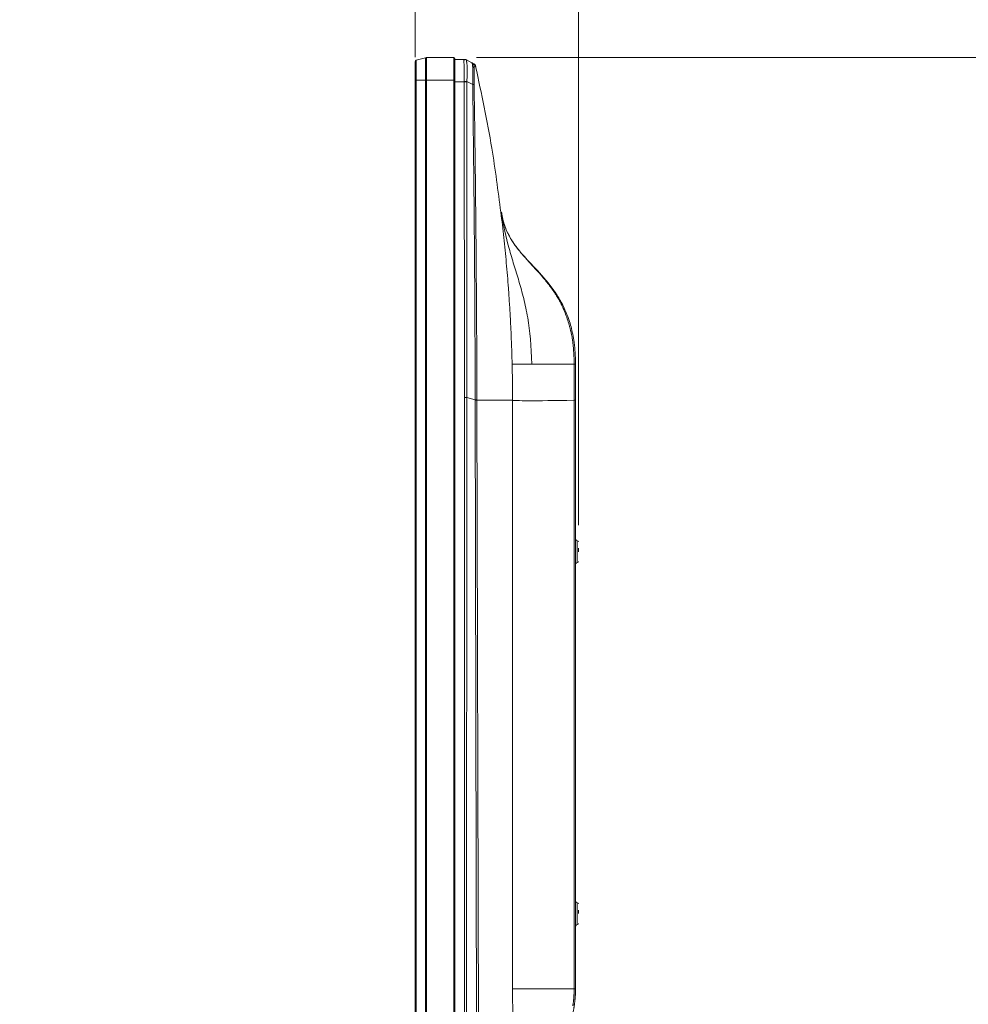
# Model space of a CAD drawing. Header units: millimetres. Extents: x 9 to 550, y 15 to 417.
# Tile 37 of 39: x 445 to 498, y 286 to 340. Entities that reach past the tile are written whole.
import ezdxf

# ---------------------------------------------------------------- set-up
doc = ezdxf.new("R2010")
doc.units = ezdxf.units.MM
doc.styles.add('SLDTEXTSTYLE0', font='TXT', dxfattribs={"width": 0.75})
doc.dimstyles.new('SLDDIMSTYLE0', dxfattribs={"dimtxt": 3.175, "dimasz": 3.175, "dimexe": 0, "dimexo": 0.0625, "dimgap": 0.79375, "dimtad": 0, "dimtih": 1, "dimtoh": 1, "dimdec": 1, "dimlfac": 5, "dimrnd": 1e-09, "dimzin": 12, "dimdsep": 46, "dimtxsty": 'SLDTEXTSTYLE0', "dimsah": 1, "dimcen": 0.09, "dimadec": 0, "dimazin": 3, "dimtfac": 1, "dimtdec": 1, "dimtofl": 0, "dimtmove": 0, "dimatfit": 3, "dimfxl": 1, "dimfrac": 2, "dimtolj": 1, "dimtzin": 12, "dimarcsym": 0})

# ---------------------------------------------------------------- blocks, each defined once
blk = doc.blocks.new('_D_8')
at = {"color": 7, "linetype": 'Continuous', "lineweight": 0}
for p, q in [((446.263, 352.755), (445.295, 352.755)), ((445.295, 352.755), (445.295, 347.715)), ((454.474, 352.755), (455.441, 352.755)), ((455.441, 352.755), (455.441, 347.715)), ((467.145, 338.212), (467.145, 351.357)), ((476.159, 312.346), (476.159, 351.357)), ((445.295, 347.715), (446.263, 347.715)), ((455.441, 347.715), (454.474, 347.715)), ((467.145, 348.182), (458.226, 348.182)), ((476.159, 348.182), (467.145, 348.182))]:
    blk.add_line(p, q, dxfattribs=at)
for points in [[(467.145, 348.182), (470.32, 347.674), (470.32, 348.69)], [(476.159, 348.182), (472.984, 348.69), (472.984, 347.674)]]:
    blk.add_solid(points, dxfattribs=at)
at = {"color": 7, "linetype": 'Continuous', "lineweight": 0, "char_height": 3.175, "attachment_point": 1, "style": 'SLDTEXTSTYLE0'}
for s, insert in [('1.77', (446.263, 351.808)), ('45.1', (446.263, 347.057))]:
    blk.add_mtext(s, dxfattribs=dict(at, insert=insert))
blk = doc.blocks.new('_D_10')
at = {"color": 7, "linetype": 'Continuous', "lineweight": 0}
for p, q in [((470.539, 338.182), (514.472, 338.182)), ((511.297, 338.182), (511.297, 302.624)), ((506.019, 301.979), (505.052, 301.979)), ((505.052, 301.979), (505.052, 296.939)), ((516.576, 301.979), (517.543, 301.979)), ((517.543, 301.979), (517.543, 296.939)), ((505.052, 296.939), (506.019, 296.939)), ((517.543, 296.939), (516.576, 296.939)), ((511.297, 249.656), (511.297, 292.188)), ((500.369, 249.656), (514.472, 249.656))]:
    blk.add_line(p, q, dxfattribs=at)
for points in [[(511.297, 338.182), (510.789, 335.007), (511.805, 335.007)], [(511.297, 249.656), (511.805, 252.831), (510.789, 252.831)]]:
    blk.add_solid(points, dxfattribs=at)
at = {"color": 7, "linetype": 'Continuous', "lineweight": 0, "char_height": 3.175, "attachment_point": 1, "style": 'SLDTEXTSTYLE0'}
for s, insert in [('17.43', (506.019, 301.031)), ('442.6', (506.019, 296.281))]:
    blk.add_mtext(s, dxfattribs=dict(at, insert=insert))

msp = doc.modelspace()

# ---------------------------------------------------------------- linework, layer by layer
at = {"color": 7, "linetype": 'Continuous', "lineweight": 15}
for p, q in [((467.719, 338.175), (467.189, 338.034)), ((467.189, 336.942), (467.189, 338.034)), ((467.719, 338.175), (467.719, 336.942)), ((469.269, 338.182), (467.771, 338.182)), ((469.269, 338.182), (469.269, 336.942)), ((469.329, 338.082), (469.854, 338.082)), ((469.854, 338.082), (469.844, 338.035)), ((469.867, 338.082), (469.926, 338.073)), ((469.9, 338.08), (469.887, 338.08)), ((469.962, 338.061), (469.902, 338.08)), ((469.985, 338.05), (469.933, 338.073)), ((470.28, 337.894), (469.982, 338.054)), ((470.373, 337.844), (470.28, 337.894)), ((470.341, 337.814), (470.325, 337.798)), ((470.394, 337.673), (470.393, 337.655)), ((470.483, 337.716), (470.429, 337.8)), ((470.486, 337.696), (470.484, 337.696)), ((470.486, 337.705), (470.489, 337.696)), ((467.189, 336.942), (467.145, 336.942)), ((467.145, 336.942), (467.145, 266.982)), ((467.189, 266.982), (467.189, 336.942)), ((467.719, 336.942), (467.189, 336.942)), ((467.719, 336.942), (467.719, 266.982)), ((467.771, 336.942), (467.719, 336.942)), ((467.771, 336.942), (467.771, 266.982)), ((469.269, 336.942), (467.771, 336.942)), ((469.269, 336.942), (469.269, 266.982)), ((469.329, 336.942), (469.269, 336.942)), ((469.329, 336.942), (469.329, 266.982)), ((469.841, 336.842), (469.329, 336.842)), ((469.841, 336.842), (469.858, 319.398)), ((469.989, 319.398), (469.996, 336.842)), ((469.996, 336.866), (470.322, 336.701)), ((471.914, 329.641), (471.888, 329.639)), ((471.949, 329.411), (471.918, 329.641)), ((475.923, 321.24), (475.924, 319.247)), ((475.999, 321.24), (475.999, 319.247)), ((469.858, 319.398), (469.865, 284.135)), ((469.984, 284.135), (469.988, 319.398)), ((469.988, 319.398), (470.458, 319.269)), ((470.458, 319.269), (470.459, 319.248)), ((470.459, 319.248), (470.539, 284.44)), ((470.553, 319.248), (470.553, 319.269)), ((470.647, 284.44), (470.554, 319.248)), ((472.525, 286.72), (472.521, 319.248)), ((475.924, 319.247), (475.924, 286.72)), ((475.999, 319.247), (475.999, 286.72))]:
    msp.add_line(p, q, dxfattribs=at)
at = {"color": 8, "linetype": 'Continuous', "lineweight": 15}
for p, q in [((469.893, 338.077), (469.854, 338.082)), ((469.98, 338.046), (469.94, 338.064)), ((470.396, 337.709), (470.477, 337.698)), ((470.489, 337.696), (470.486, 337.696)), ((471.888, 329.639), (471.877, 329.639)), ((476.099, 311.482), (476.099, 310.282)), ((476.099, 291.482), (476.099, 290.282))]:
    msp.add_line(p, q, dxfattribs=at)
at = {"color": 7, "linetype": 'Continuous', "lineweight": 15}
for centre, radius, start, end in [((467.205, 337.976), 0.06, 104.9314, 180), ((467.771, 337.982), 0.2, 90, 104.9314), ((469.269, 338.122), 0.06, 0, 90), ((476.099, 311.582), 0.1, 180, 270), ((476.099, 311.422), 0.06, 0, 90), ((476.099, 310.182), 0.1, 90, 180), ((476.099, 310.342), 0.06, 270, 0), ((476.099, 291.582), 0.1, 180, 270), ((476.099, 291.422), 0.06, 0, 90), ((476.099, 290.182), 0.1, 90, 180), ((476.099, 290.342), 0.06, 270, 0)]:
    msp.add_arc(centre, radius, start, end, dxfattribs=at)
for points, knots in [([(467.145, 337.976), (467.145, 337.976), (467.145, 337.867), (467.145, 337.479), (467.145, 337.216), (467.145, 336.942)], [0, 0, 0, 0, 0.5, 0.5, 1, 1, 1, 1]), ([(467.771, 338.182), (467.771, 338.182), (467.771, 338.15), (467.771, 338.026), (467.771, 337.934), (467.771, 337.704), (467.771, 337.567), (467.771, 337.267), (467.771, 337.105), (467.771, 336.942)], [0, 0, 0, 0, 0.25, 0.25, 0.5, 0.5, 0.75, 0.75, 1, 1, 1, 1]), ([(469.329, 338.122), (469.329, 338.122), (469.329, 338.122), (469.329, 338.119), (469.329, 338.115), (469.329, 338.11), (469.329, 338.099), (469.329, 338.078), (469.329, 338.041), (469.329, 337.992), (469.329, 337.911), (469.329, 337.783), (469.329, 337.625), (469.329, 337.486), (469.329, 337.379), (469.329, 337.269), (469.329, 337.171), (469.329, 337.086), (469.329, 337.014), (469.329, 336.966), (469.329, 336.942)], [0, 0, 0, 0, 0.023353, 0.046655, 0.069937, 0.09323, 0.116565, 0.1783, 0.240092, 0.304401, 0.368768, 0.500006, 0.631244, 0.695553, 0.759919, 0.821655, 0.883447, 0.922284, 0.961086, 1, 1, 1, 1]), ([(469.98, 338.046), (469.979, 338.045), (469.977, 338.043), (469.976, 338.039), (469.975, 338.034), (469.975, 338.027), (469.975, 338.014), (469.978, 337.991), (469.985, 337.952), (469.994, 337.9), (470.005, 337.819), (470.014, 337.719), (470.02, 337.604), (470.023, 337.51), (470.023, 337.411), (470.021, 337.313), (470.017, 337.22), (470.013, 337.133), (470.008, 337.045), (470.002, 336.956), (469.998, 336.896), (469.996, 336.866)], [0, 0, 0, 0, 0.021959, 0.044017, 0.066199, 0.088531, 0.111038, 0.169821, 0.231867, 0.295935, 0.362022, 0.49109, 0.554496, 0.619394, 0.684284, 0.748711, 0.799503, 0.849934, 0.900097, 0.950088, 1, 1, 1, 1]), ([(469.982, 338.054), (469.983, 338.053), (469.985, 338.052), (469.985, 338.05), (469.984, 338.048), (469.981, 338.046), (469.98, 338.046)], [0, 0, 0, 0, 0.243237, 0.490798, 0.742964, 1, 1, 1, 1]), ([(470.363, 337.799), (470.351, 337.816), (470.328, 337.849), (470.294, 337.87), (470.277, 337.88)], [0, 0, 0, 0, 0.508643, 1, 1, 1, 1]), ([(470.28, 337.894), (470.281, 337.893), (470.282, 337.892), (470.285, 337.888), (470.288, 337.882), (470.292, 337.874), (470.296, 337.861), (470.302, 337.837), (470.308, 337.797), (470.314, 337.748), (470.32, 337.67), (470.327, 337.554), (470.33, 337.381), (470.33, 337.219), (470.33, 337.079), (470.329, 336.981), (470.327, 336.885), (470.325, 336.792), (470.323, 336.731), (470.322, 336.701)], [0, 0, 0, 0, 0.028172, 0.056289, 0.084356, 0.112375, 0.140337, 0.205711, 0.273004, 0.334311, 0.399412, 0.521584, 0.628203, 0.753147, 0.806369, 0.857698, 0.907114, 0.954556, 1, 1, 1, 1]), ([(470.396, 337.709), (470.395, 337.716), (470.394, 337.731), (470.389, 337.756), (470.38, 337.786), (470.362, 337.82), (470.336, 337.852), (470.308, 337.878), (470.288, 337.889), (470.28, 337.894)], [0, 0, 0, 0, 0.084601, 0.195724, 0.334229, 0.499958, 0.702733, 0.869428, 1, 1, 1, 1]), ([(470.362, 337.667), (470.372, 337.66), (470.389, 337.645), (470.392, 337.623), (470.393, 337.612)], [0, 0, 0, 0, 0.510911, 1, 1, 1, 1]), ([(470.378, 337.841), (470.392, 337.833), (470.418, 337.816), (470.447, 337.786), (470.46, 337.764), (470.465, 337.755)], [0, 0, 0, 0, 0.380215, 0.760416, 1, 1, 1, 1]), ([(470.399, 336.703), (470.399, 336.716), (470.399, 336.748), (470.398, 336.803), (470.397, 336.871), (470.396, 336.965), (470.396, 337.069), (470.395, 337.173), (470.394, 337.273), (470.394, 337.373), (470.393, 337.46), (470.393, 337.542), (470.393, 337.602), (470.393, 337.643), (470.393, 337.669), (470.394, 337.701), (470.395, 337.706), (470.396, 337.709)], [0, 0, 0, 0, 0.023951, 0.055731, 0.095313, 0.142624, 0.222387, 0.284835, 0.344399, 0.426276, 0.505979, 0.567065, 0.673613, 0.737415, 0.781869, 0.846465, 1, 1, 1, 1]), ([(470.393, 337.562), (470.393, 337.556), (470.393, 337.544), (470.393, 337.512), (470.393, 337.458), (470.394, 337.358), (470.395, 337.225), (470.395, 337.094), (470.396, 336.983), (470.397, 336.9), (470.398, 336.818), (470.399, 336.757), (470.399, 336.719), (470.399, 336.702)], [0, 0, 0, 0, 0.037952, 0.070985, 0.178956, 0.301458, 0.488456, 0.649429, 0.715151, 0.824537, 0.892691, 0.95121, 1, 1, 1, 1]), ([(470.487, 337.697), (470.487, 337.702), (470.483, 337.726), (470.471, 337.747), (470.461, 337.764)], [0, 0, 0, 0, 0.200415, 1, 1, 1, 1]), ([(471.871, 329.637), (471.72, 330.818), (471.374, 333.525), (470.804, 336.195), (470.483, 337.699)], [0, 0, 0, 0, 0.436326, 1, 1, 1, 1]), ([(469.841, 336.871), (469.869, 336.87), (469.897, 336.869), (469.951, 336.867), (469.975, 336.866), (469.996, 336.866)], [0, 0, 0, 0, 0.5, 0.5, 1, 1, 1, 1]), ([(469.841, 336.842), (469.868, 336.842), (469.897, 336.842), (469.95, 336.842), (469.975, 336.842), (469.996, 336.842)], [0, 0, 0, 0, 0.5, 0.5, 1, 1, 1, 1]), ([(470.322, 336.701), (470.345, 336.701), (470.365, 336.702), (470.392, 336.702), (470.399, 336.702), (470.399, 336.703)], [0, 0, 0, 0, 0.5, 0.5, 1, 1, 1, 1]), ([(470.322, 336.701), (470.329, 336.139), (470.347, 334.686), (470.372, 332.479), (470.395, 330.136), (470.416, 327.715), (470.434, 325.08), (470.45, 322.174), (470.456, 320.237), (470.458, 319.269)], [0, 0, 0, 0, 0.096746, 0.25, 0.379889, 0.499999, 0.666669, 0.833336, 1, 1, 1, 1]), ([(470.553, 319.269), (470.552, 319.765), (470.549, 320.752), (470.542, 322.225), (470.535, 323.685), (470.525, 325.131), (470.515, 326.563), (470.499, 328.466), (470.475, 330.86), (470.441, 333.766), (470.413, 335.718), (470.399, 336.703)], [0, 0, 0, 0, 0.085295, 0.169805, 0.25353, 0.33647, 0.418625, 0.499995, 0.663951, 0.83062, 1, 1, 1, 1]), ([(472.497, 321.24), (472.494, 321.38), (472.487, 321.661), (472.473, 322.081), (472.458, 322.502), (472.441, 322.922), (472.421, 323.343), (472.4, 323.763), (472.376, 324.183), (472.35, 324.603), (472.323, 325.023), (472.286, 325.536), (472.239, 326.142), (472.178, 326.842), (472.112, 327.541), (472.04, 328.24), (471.962, 328.94), (471.906, 329.406), (471.877, 329.639)], [0, 0, 0, 0, 0.049952, 0.099901, 0.149846, 0.199789, 0.249731, 0.29967, 0.349609, 0.399547, 0.44949, 0.499441, 0.582717, 0.666042, 0.749429, 0.832883, 0.916406, 1, 1, 1, 1]), ([(471.918, 329.641), (472.012, 328.904), (472.16, 328.259), (472.416, 327.335), (472.507, 327.035), (472.691, 326.433), (472.878, 325.831), (473.055, 325.198), (473.218, 324.532), (473.293, 324.184), (473.485, 323.069), (473.571, 322.232), (473.579, 321.24)], [0, 0, 0, 0, 0.25, 0.25, 0.375, 0.375, 0.5, 0.625, 0.625, 0.75, 0.75, 1, 1, 1, 1]), ([(471.918, 329.64), (471.922, 329.61), (471.931, 329.55), (471.945, 329.461), (471.962, 329.373), (471.98, 329.286), (472, 329.2), (472.022, 329.116), (472.046, 329.033), (472.071, 328.951), (472.099, 328.87), (472.127, 328.791), (472.158, 328.713), (472.19, 328.637), (472.223, 328.561), (472.258, 328.488), (472.332, 328.339), (472.453, 328.124), (472.631, 327.854), (472.82, 327.601), (473.01, 327.369), (473.205, 327.144), (473.459, 326.864), (473.72, 326.583), (473.973, 326.303), (474.17, 326.078), (474.37, 325.837), (474.629, 325.503), (474.861, 325.172), (475.059, 324.849), (475.185, 324.619), (475.295, 324.39), (475.372, 324.209), (475.455, 324.001), (475.546, 323.748), (475.636, 323.461), (475.699, 323.227), (475.754, 323.004), (475.803, 322.757), (475.85, 322.457), (475.88, 322.184), (475.902, 321.907), (475.915, 321.672), (475.922, 321.448), (475.923, 321.31), (475.923, 321.24)], [0, 0, 0, 0, 0.009546, 0.019003, 0.028374, 0.037659, 0.04686, 0.055979, 0.065017, 0.073977, 0.082861, 0.091671, 0.100409, 0.109077, 0.117676, 0.126207, 0.134668, 0.169821, 0.203336, 0.236092, 0.268926, 0.297312, 0.329557, 0.387412, 0.417554, 0.44787, 0.481216, 0.515776, 0.580421, 0.60791, 0.634452, 0.662943, 0.687517, 0.696023, 0.73315, 0.771735, 0.790503, 0.809183, 0.843646, 0.86942, 0.904413, 0.929881, 0.956478, 0.978241, 1, 1, 1, 1]), ([(471.918, 329.64), (471.922, 329.611), (471.93, 329.553), (471.944, 329.465), (471.96, 329.377), (471.979, 329.29), (471.999, 329.202), (472.022, 329.114), (472.047, 329.027), (472.075, 328.939), (472.105, 328.852), (472.138, 328.764), (472.173, 328.677), (472.21, 328.59), (472.25, 328.503), (472.349, 328.302), (472.519, 328.013), (472.771, 327.666), (473.137, 327.22), (473.765, 326.554), (474.387, 325.887), (474.788, 325.347), (475.03, 324.992), (475.314, 324.507), (475.566, 323.919), (475.726, 323.415), (475.829, 322.998), (475.914, 322.535), (475.965, 322.09), (475.989, 321.708), (475.998, 321.452), (475.998, 321.303), (475.999, 321.24)], [0, 0, 0, 0, 0.0091856, 0.0184167, 0.0276946, 0.0370211, 0.0463989, 0.0558313, 0.0653224, 0.0748767, 0.0844996, 0.094197, 0.1039752, 0.1138413, 0.1238024, 0.1338663, 0.18377, 0.2282557, 0.2677552, 0.3638613, 0.5142305, 0.5518113, 0.5737664, 0.6488291, 0.7267909, 0.7729004, 0.8139021, 0.8607643, 0.9200132, 0.9534449, 0.9803483, 1, 1, 1, 1]), ([(472.497, 321.24), (472.5, 321.129), (472.505, 320.908), (472.511, 320.576), (472.516, 320.189), (472.52, 319.746), (472.521, 319.414), (472.521, 319.248)], [0, 0, 0, 0, 0.16662, 0.333246, 0.499871, 0.7499, 1, 1, 1, 1]), ([(473.579, 321.24), (473.557, 321.24), (473.514, 321.24), (473.452, 321.24), (473.391, 321.24), (473.333, 321.24), (473.276, 321.24), (473.221, 321.24), (473.169, 321.24), (473.118, 321.24), (473.069, 321.24), (473.022, 321.24), (472.978, 321.24), (472.935, 321.24), (472.894, 321.24), (472.855, 321.24), (472.818, 321.24), (472.783, 321.24), (472.75, 321.24), (472.719, 321.24), (472.69, 321.24), (472.663, 321.24), (472.638, 321.24), (472.615, 321.24), (472.594, 321.24), (472.575, 321.24), (472.558, 321.24), (472.543, 321.24), (472.529, 321.24), (472.518, 321.24), (472.509, 321.24), (472.502, 321.24), (472.499, 321.24), (472.497, 321.24)], [0, 0, 0, 0, 0.032967, 0.065802, 0.098513, 0.131109, 0.163599, 0.195989, 0.228291, 0.260511, 0.292659, 0.324743, 0.356773, 0.388758, 0.420706, 0.452627, 0.48453, 0.516424, 0.548318, 0.580222, 0.612144, 0.644094, 0.676081, 0.708115, 0.740204, 0.772357, 0.804585, 0.836895, 0.869297, 0.901799, 0.934412, 0.967142, 1, 1, 1, 1]), ([(475.923, 321.24), (475.88, 321.24), (475.794, 321.24), (475.668, 321.24), (475.543, 321.24), (475.421, 321.24), (475.302, 321.24), (475.185, 321.24), (475.071, 321.24), (474.959, 321.24), (474.85, 321.24), (474.743, 321.24), (474.638, 321.24), (474.536, 321.24), (474.437, 321.24), (474.34, 321.24), (474.245, 321.24), (474.153, 321.24), (474.064, 321.24), (473.977, 321.24), (473.892, 321.24), (473.81, 321.24), (473.73, 321.24), (473.653, 321.24), (473.604, 321.24), (473.579, 321.24)], [0, 0, 0, 0, 0.047443, 0.094463, 0.141069, 0.187268, 0.233068, 0.278478, 0.323507, 0.368162, 0.412455, 0.456393, 0.499986, 0.543244, 0.586178, 0.628797, 0.671111, 0.713132, 0.75487, 0.796337, 0.837543, 0.878501, 0.919221, 0.959717, 1, 1, 1, 1]), ([(475.923, 321.24), (475.946, 321.24), (475.966, 321.24), (475.992, 321.24), (475.999, 321.24), (475.999, 321.24)], [0, 0, 0, 0, 0.5, 0.5, 1, 1, 1, 1]), ([(470.458, 319.269), (470.482, 319.269), (470.503, 319.269), (470.536, 319.269), (470.548, 319.269), (470.553, 319.269)], [0, 0, 0, 0, 0.5, 0.5, 1, 1, 1, 1]), ([(470.554, 319.248), (470.548, 319.248), (470.536, 319.248), (470.504, 319.248), (470.483, 319.248), (470.459, 319.248)], [0, 0, 0, 0, 0.5, 0.5, 1, 1, 1, 1]), ([(475.999, 319.247), (475.999, 319.247), (475.992, 319.247), (475.966, 319.247), (475.947, 319.247), (475.924, 319.247)], [0, 0, 0, 0, 0.5, 0.5, 1, 1, 1, 1]), ([(472.525, 286.72), (472.525, 286.694), (472.525, 286.64), (472.525, 286.56), (472.525, 286.48), (472.525, 286.399), (472.526, 286.319), (472.526, 286.238), (472.527, 286.086), (472.528, 285.862), (472.531, 285.554), (472.534, 285.234), (472.537, 284.976), (472.54, 284.789), (472.542, 284.671), (472.544, 284.554), (472.545, 284.478), (472.546, 284.44)], [0, 0, 0, 0, 0.0329962, 0.066062, 0.0992032, 0.1324251, 0.165733, 0.1991316, 0.2326254, 0.3563148, 0.4796261, 0.6257466, 0.7742971, 0.8301615, 0.8863902, 0.942998, 1, 1, 1, 1]), ([(475.924, 286.72), (475.924, 286.702), (475.924, 286.664), (475.923, 286.609), (475.922, 286.554), (475.92, 286.5), (475.918, 286.447), (475.916, 286.394), (475.913, 286.342), (475.91, 286.291), (475.906, 286.24), (475.902, 286.191), (475.898, 286.143), (475.893, 286.095), (475.888, 286.049), (475.883, 286.003), (475.878, 285.959), (475.872, 285.916), (475.866, 285.874), (475.86, 285.833), (475.856, 285.806), (475.854, 285.793)], [0, 0, 0, 0, 0.056428, 0.112411, 0.167953, 0.223065, 0.277755, 0.332031, 0.3859, 0.439369, 0.492438, 0.545096, 0.59733, 0.649127, 0.700489, 0.751426, 0.801949, 0.852065, 0.901781, 0.951094, 1, 1, 1, 1]), ([(475.924, 286.72), (475.947, 286.72), (475.966, 286.72), (475.992, 286.72), (475.999, 286.72), (475.999, 286.72)], [0, 0, 0, 0, 0.5, 0.5, 1, 1, 1, 1]), ([(475.999, 286.72), (475.999, 286.701), (475.999, 286.664), (475.998, 286.608), (475.997, 286.552), (475.995, 286.496), (475.993, 286.44), (475.99, 286.385), (475.987, 286.33), (475.982, 286.264), (475.976, 286.189), (475.968, 286.105), (475.96, 286.024), (475.951, 285.946), (475.944, 285.896), (475.941, 285.871)], [0, 0, 0, 0, 0.062272, 0.124437, 0.186586, 0.248807, 0.311189, 0.373821, 0.436789, 0.500179, 0.601084, 0.701167, 0.800777, 0.900269, 1, 1, 1, 1]), ([(475.941, 285.871), (475.938, 285.856), (475.934, 285.826), (475.928, 285.782), (475.921, 285.739), (475.914, 285.698), (475.904, 285.638), (475.89, 285.563), (475.874, 285.48), (475.859, 285.407), (475.847, 285.353), (475.838, 285.313), (475.831, 285.285), (475.827, 285.271), (475.826, 285.264)], [0, 0, 0, 0, 0.0501, 0.100216, 0.150417, 0.200775, 0.251358, 0.376791, 0.502074, 0.627401, 0.751639, 0.835229, 0.917893, 1, 1, 1, 1])]:
    msp.add_open_spline(points, degree=3, knots=knots, dxfattribs=at)
at = {"color": 8, "linetype": 'Continuous', "lineweight": 15}
msp.add_open_spline([(469.844, 338.035), (469.84, 338.025), (469.828, 337.993), (469.855, 337.748), (469.853, 337.349), (469.845, 337.03), (469.841, 336.871)], degree=3, knots=[0, 0, 0, 0, 0.125445, 0.422703, 0.713532, 1, 1, 1, 1], dxfattribs=at)
at = {"color": 7, "linetype": 'Continuous', "lineweight": 15}
for points in [[(469.98, 338.046), (469.944, 338.069), (469.899, 338.082), (469.854, 338.082)], [(469.868, 338.082), (469.868, 338.082), (469.863, 338.082), (469.854, 338.082)], [(469.868, 338.082), (469.908, 338.082), (469.947, 338.072), (469.982, 338.054)], [(469.841, 336.871), (469.841, 336.861), (469.841, 336.852), (469.841, 336.842)], [(469.996, 336.842), (469.996, 336.85), (469.996, 336.858), (469.996, 336.866)], [(469.988, 319.398), (469.95, 319.398), (469.904, 319.398), (469.858, 319.398)], [(472.521, 319.248), (472.332, 319.248), (471.662, 319.248), (470.553, 319.248)], [(472.521, 319.248), (472.593, 319.216), (473.728, 319.215), (475.924, 319.247)], [(476.159, 310.882), (476.159, 310.948), (476.159, 311.014), (476.159, 311.076)], [(476.159, 290.882), (476.159, 290.948), (476.159, 291.014), (476.159, 291.076)], [(472.525, 286.72), (472.602, 286.72), (473.735, 286.72), (475.924, 286.72)]]:
    msp.add_open_spline(points, degree=3, dxfattribs=at)

# ---------------------------------------------------------------- dimensions: what is measured, and where the dimension line sits
at = {"color": 7, "linetype": 'Continuous', "lineweight": 0}
dim = msp.add_linear_dim(base=(476.159, 348.182), p1=(467.145, 336.942), p2=(476.159, 311.076), dimstyle='SLDDIMSTYLE0', dxfattribs=at)
dim.commit()
dim.dimension.update_dxf_attribs({"geometry": '_D_8', "text_midpoint": (450.368, 348.182), "dimtype": 160})
dim = msp.add_linear_dim(base=(511.297, 338.182), p1=(499.099, 249.656), p2=(469.269, 338.182), angle=90, dimstyle='SLDDIMSTYLE0', dxfattribs=at)
dim.commit()
dim.dimension.update_dxf_attribs({"geometry": '_D_10', "text_midpoint": (511.297, 297.406), "dimtype": 160})

doc.saveas('drawing.dxf')
